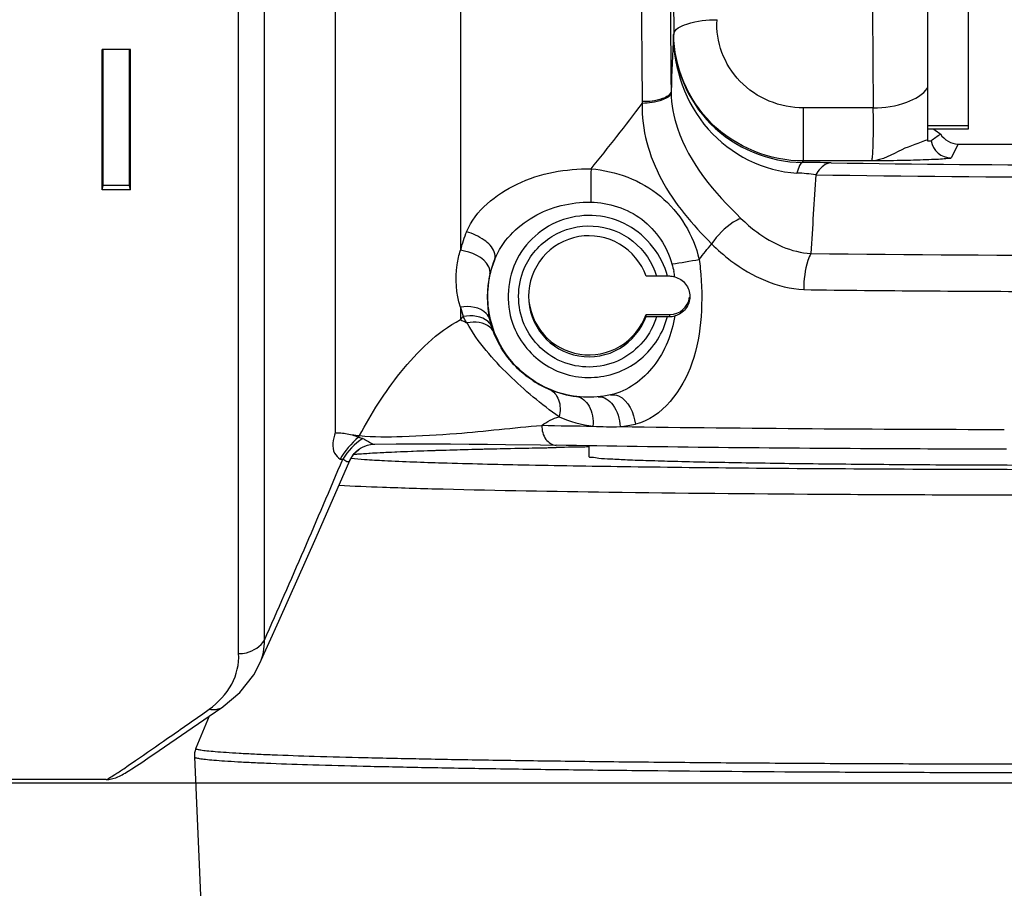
# Model space of a CAD drawing. Header units: millimetres. Extents: x 5828 to 6704, y 123 to 421.
# Tile 7 of 256: x 6376.04 to 6378.48, y 186.69 to 188.84. Entities that reach past the tile are written whole.
import ezdxf

# ---------------------------------------------------------------- set-up
doc = ezdxf.new("R2010")
doc.units = ezdxf.units.MM
doc.layers.add('外形图', color=7, linetype='Continuous')
doc.layers.add('尺寸标注', color=7, linetype='Continuous')
doc.styles.add('微软雅黑', font='msyh.ttc', dxfattribs={"height": 1.5})
doc.dimstyles.new('尺寸标注_1_20比例', dxfattribs={"dimtxt": 1.5, "dimasz": 1.25, "dimexe": 0.5, "dimexo": 0.4, "dimgap": 0.5, "dimtad": 1, "dimdec": 1, "dimlfac": 20, "dimdsep": 46, "dimtxsty": '微软雅黑', "dimcen": 0.09, "dimadec": 0, "dimazin": 0, "dimtp": 0.01, "dimtm": 0.01, "dimtfac": 1, "dimtdec": 1, "dimtofl": 0, "dimtmove": 0, "dimatfit": 3, "dimfxl": 1, "dimtolj": 1, "dimarcsym": 0})

# ---------------------------------------------------------------- blocks, each defined once
blk = doc.blocks.new('*D1097')
at = {"layer": 'Defpoints', "color": 0}
for p in [(6374.8045, 187.5086), (6384.4045, 186.9495), (6384.4045, 180.8006)]:
    blk.add_point(p, dxfattribs=at)
at = {"layer": '尺寸标注', "color": 0, "lineweight": -2}
for p, q in [((6374.8045, 187.1086), (6374.8045, 180.3006)), ((6384.4045, 186.5495), (6384.4045, 180.3006)), ((6376.0545, 180.8006), (6383.1545, 180.8006))]:
    blk.add_line(p, q, dxfattribs=at)
at = {"layer": '尺寸标注', "color": 0}
for points in [[(6376.0545, 181.009), (6376.0545, 180.5923), (6374.8045, 180.8006)], [(6383.1545, 180.5923), (6383.1545, 181.009), (6384.4045, 180.8006)]]:
    blk.add_solid(points, dxfattribs=at)
at = {"layer": '尺寸标注', "color": 0, "insert": (6379.6045, 182.0744), "char_height": 1.5, "attachment_point": 5, "style": '微软雅黑'}
blk.add_mtext('\\A1;\\A1;{\\fAlibaba PuHuiTi 3.0 55 Regular|b0|i0|c134|p18;192}', dxfattribs=at)
blk = doc.blocks.new('*D1099')
at = {"layer": 'Defpoints', "color": 0}
for p in [(6385.3045, 191.5488), (6370.1354, 186.9495), (6385.3045, 186.9495)]:
    blk.add_point(p, dxfattribs=at)
at = {"layer": '尺寸标注', "color": 0, "lineweight": -2}
for p, q in [((6384.9045, 191.5488), (6369.6354, 191.5488)), ((6370.1354, 190.2988), (6370.1354, 188.1995)), ((6384.9045, 186.9495), (6369.6354, 186.9495))]:
    blk.add_line(p, q, dxfattribs=at)
at = {"layer": '尺寸标注', "color": 0}
for points in [[(6370.3437, 190.2988), (6369.927, 190.2988), (6370.1354, 191.5488)], [(6369.927, 188.1995), (6370.3437, 188.1995), (6370.1354, 186.9495)]]:
    blk.add_solid(points, dxfattribs=at)
at = {"layer": '尺寸标注', "color": 0, "insert": (6368.8616, 189.3315), "char_height": 1.5, "attachment_point": 5, "rotation": 90, "style": '微软雅黑'}
blk.add_mtext('\\A1;\\A1;{\\fAlibaba PuHuiTi 3.0 55 Regular|b0|i0|c134|p18;92}', dxfattribs=at)
blk = doc.blocks.new('*D1154')
at = {"layer": 'Defpoints', "color": 0}
for p in [(6379.9545, 192.4633), (6364.2871, 186.104), (6379.9545, 186.104)]:
    blk.add_point(p, dxfattribs=at)
at = {"layer": '尺寸标注', "color": 0, "lineweight": -2}
for p, q in [((6379.5545, 192.4633), (6363.7871, 192.4633)), ((6364.2871, 191.2133), (6364.2871, 187.354)), ((6379.5545, 186.104), (6363.7871, 186.104))]:
    blk.add_line(p, q, dxfattribs=at)
at = {"layer": '尺寸标注', "color": 0}
for points in [[(6364.4954, 191.2133), (6364.0787, 191.2133), (6364.2871, 192.4633)], [(6364.0787, 187.354), (6364.4954, 187.354), (6364.2871, 186.104)]]:
    blk.add_solid(points, dxfattribs=at)
at = {"layer": '尺寸标注', "color": 0, "insert": (6363.008, 189.0559), "char_height": 1.5, "attachment_point": 5, "rotation": 90, "style": '微软雅黑'}
blk.add_mtext('\\A1;\\A1;126', dxfattribs=at)
blk = doc.blocks.new('*D1156')
at = {"layer": 'Defpoints', "color": 0}
for p in [(6399.0545, 188.5336), (6374.8045, 187.5086), (6374.8045, 176.0125)]:
    blk.add_point(p, dxfattribs=at)
at = {"layer": '尺寸标注', "color": 0, "lineweight": -2}
for p, q in [((6399.0545, 188.1336), (6399.0545, 175.5125)), ((6374.8045, 187.1086), (6374.8045, 175.5125)), ((6397.8045, 176.0125), (6376.0545, 176.0125))]:
    blk.add_line(p, q, dxfattribs=at)
at = {"layer": '尺寸标注', "color": 0}
for points in [[(6376.0545, 176.2209), (6376.0545, 175.8042), (6374.8045, 176.0125)], [(6397.8045, 175.8042), (6397.8045, 176.2209), (6399.0545, 176.0125)]]:
    blk.add_solid(points, dxfattribs=at)
at = {"layer": '尺寸标注', "color": 0, "insert": (6386.9295, 177.2882), "char_height": 1.5, "attachment_point": 5, "style": '微软雅黑'}
blk.add_mtext('\\A1;485', dxfattribs=at)

msp = doc.modelspace()

# ---------------------------------------------------------------- linework, layer by layer
at = {"layer": '外形图', "linetype": 'ByBlock'}
for p, q in [((6376.5856, 187.2706), (6376.5856, 190.0042)), ((6376.6498, 187.3042), (6376.6498, 189.9937)), ((6378.2945, 188.5408), (6378.2945, 189.9903)), ((6378.3945, 189.997), (6378.3945, 188.5703)), ((6376.8254, 189.8007), (6376.8254, 187.8182)), ((6377.1357, 189.0645), (6377.1357, 188.2704)), ((6377.6636, 188.804), (6377.6647, 188.8055)), ((6376.2475, 188.42), (6376.2475, 188.7682)), ((6376.3175, 188.7682), (6376.2475, 188.7682)), ((6376.2497, 188.4313), (6376.2497, 188.7682)), ((6376.3153, 188.4313), (6376.3153, 188.7682)), ((6376.3175, 188.42), (6376.3175, 188.7682)), ((6377.658, 188.6651), (6377.658, 188.6616)), ((6377.5864, 188.6389), (6377.5864, 188.6345)), ((6377.9862, 188.4917), (6377.9862, 188.6232)), ((6378.1592, 188.6232), (6377.9862, 188.6232)), ((6378.3945, 188.5785), (6378.2945, 188.5785)), ((6378.3945, 188.5703), (6378.2945, 188.5703)), ((6378.2947, 188.5408), (6378.2945, 188.5408)), ((6378.3695, 188.5337), (6378.3523, 188.4995)), ((6378.3695, 188.5337), (6380.1814, 188.5337)), ((6377.9835, 188.4881), (6377.9862, 188.4917)), ((6378.1558, 188.4917), (6377.9862, 188.4917)), ((6376.2475, 188.42), (6376.2497, 188.4313)), ((6376.3153, 188.4313), (6376.2497, 188.4313)), ((6376.3175, 188.42), (6376.3153, 188.4313)), ((6376.3175, 188.42), (6376.2475, 188.42)), ((6377.6222, 188.2059), (6377.5959, 188.2063)), ((6377.6545, 188.2059), (6377.6222, 188.2059)), ((6377.1357, 188.1297), (6377.1357, 188.0984)), ((6377.1357, 188.0984), (6377.1426, 188.106)), ((6377.5959, 188.1063), (6377.5959, 188.1111)), ((6377.5959, 188.1111), (6377.6545, 188.1111)), ((6377.5959, 188.1063), (6377.6222, 188.1059)), ((6377.6222, 188.1059), (6377.6545, 188.1059)), ((6377.6545, 188.1111), (6377.6545, 188.1059)), ((6376.8831, 187.807), (6376.8856, 187.8112)), ((6376.8638, 187.7535), (6376.8697, 187.763)), ((6376.8697, 187.763), (6376.8768, 187.7711)), ((6376.8712, 187.7647), (6376.8715, 187.7647)), ((6376.8768, 187.7711), (6376.8837, 187.7768)), ((6376.8851, 187.7779), (6376.8877, 187.7795)), ((6377.4545, 187.7857), (6377.4545, 187.7589)), ((6376.8611, 187.7489), (6376.8618, 187.7494)), ((6376.8618, 187.7494), (6376.8638, 187.7535)), ((6376.513, 187.1157), (6376.5467, 187.1388)), ((6376.5467, 187.1388), (6376.5474, 187.1392)), ((6376.3888, 187.0304), (6376.513, 187.1157)), ((6376.5128, 187.1155), (6376.4798, 187.036)), ((6376.4798, 187.036), (6376.4798, 187.0357)), ((6376.3454, 187.0011), (6376.3608, 187.0115)), ((6376.3608, 187.0115), (6376.3888, 187.0304)), ((6376.476, 187.0166), (6376.476, 187.0145)), ((6376.476, 187.0145), (6376.4954, 186.584)), ((6376.3323, 186.9924), (6376.3454, 187.0011)), ((6376.2572, 186.9586), (6375.9545, 186.9586))]:
    msp.add_line(p, q, dxfattribs=at)
for points in [[(6377.1523, 188.0902), (6377.1519, 188.0902), (6377.1514, 188.0904), (6377.1509, 188.0906)], [(6376.9049, 187.7873), (6376.9158, 187.7896), (6376.9231, 187.7901)], [(6376.9231, 187.7901), (6376.976, 187.7905), (6377.0195, 187.7906), (6377.065, 187.7906), (6377.1113, 187.7904), (6377.1574, 187.7901), (6377.2028, 187.7897), (6377.2474, 187.7891)], [(6377.2474, 187.7891), (6377.3342, 187.7878), (6377.373, 187.7871)], [(6376.8694, 187.7632), (6376.872, 187.7664), (6376.878, 187.7725), (6376.8851, 187.7779)], [(6376.8877, 187.7795), (6376.8948, 187.7835), (6376.9049, 187.7873)], [(6376.6379, 187.2451), (6376.6856, 187.3509), (6376.7781, 187.5582), (6376.8618, 187.7494)], [(6376.5474, 187.1392), (6376.589, 187.1746), (6376.6232, 187.2177), (6376.6378, 187.2451)], [(6376.4798, 187.036), (6376.4791, 187.0341), (6376.4777, 187.0296), (6376.4767, 187.025), (6376.4761, 187.0202), (6376.476, 187.0166)], [(6376.2572, 186.9586), (6376.2638, 186.9589), (6376.2739, 186.9607), (6376.2811, 186.9628), (6376.2863, 186.9649), (6376.2904, 186.9668), (6376.2939, 186.9686), (6376.2973, 186.9704), (6376.3007, 186.9724), (6376.3042, 186.9745), (6376.308, 186.9768), (6376.312, 186.9793), (6376.3164, 186.9821), (6376.3212, 186.9852), (6376.3323, 186.9924)]]:
    msp.add_lwpolyline(points, dxfattribs=at)
for centre, radius, start, end in [((6454.6091, 189.2641), 76.4526, 179.527229, 180.480298), ((6429.3766, 189.2602), 51.7139, 179.46764, 180.50386), ((6443.1279, 189.2549), 65.5444, 179.603008, 180.538442), ((6439.2666, 189.2559), 61.6114, 179.594675, 180.549382), ((6378.4353, 188.7312), 0.204, 232.043, 237.672), ((6378.3524, 188.5495), 0.05, 189.0762, 269.9616), ((6388.3725, 188.3156), 10.9141, 179.17741, 179.61126), ((6377.9471, 182.1705), 6.3176, 89.02499, 89.67033), ((6378.7049, 228.1081), 39.6262, 269.05964, 270.90448), ((6377.9473, 187.9594), 0.5029, 82.0573, 87.3921), ((6403.8224, 186.762), 25.8612, 176.2409, 176.67379), ((6378.705, 231.1906), 42.7386, 269.07742, 270.88742), ((6377.4281, 188.1988), 0.3011, 156.9961, 166.2327), ((6373.0074, 192.0921), 6.0875, 320.8396, 321.30621), ((6378.703, 242.8215), 54.5635, 269.26676, 270.81515), ((6377.4503, 188.1535), 0.2482, 157.6059, 166.5377), ((6377.4483, 188.154), 0.2461, 166.5414, 193.0146), ((6377.6546, 188.1549), 0.0509, 75.3818, 90.08), ((6377.3741, 188.1567), 0.2972, 9.2097, 11.8069), ((6377.6545, 188.1611), 0.05, 270.0003, 351.8092), ((6378.677, 241.4477), 53.2794, 269.25774, 269.90519), ((6377.4245, 188.2005), 0.2974, 193.7806, 198.5316), ((6377.6544, 188.1554), 0.0495, 270.1438, 285.2663), ((6377.4552, 188.1627), 0.2569, 237.1686, 247.4424), ((6377.4553, 188.1629), 0.257, 247.4461, 262.9958), ((6378.0578, 226.6641), 38.8343, 268.93724, 269.12454), ((6377.5037, 188.1418), 0.31, 246.6382, 262.7333), ((6377.5024, 188.1336), 0.3017, 275.5304, 282.8606), ((6377.0165, 189.1301), 1.3254, 263.5241, 264.334), ((6377.5089, 188.5792), 0.7462, 266.5856, 271.7325), ((6378.5719, 264.9525), 77.1262, 269.227051, 269.934888), ((6376.9239, 187.7219), 0.0684, 142.8019, 156.0786), ((6378.0718, 148.7479), 39.0399, 90.90605, 91.02567), ((6378.0743, 148.4967), 39.2911, 90.90414, 91.02264), ((6351.6382, 198.4188), 27.3699, 336.04073, 337.06295), ((6376.9233, 187.7222), 0.0677, 156.0989, 156.7586), ((6376.9024, 188.0653), 0.3134, 262.994, 263.1586)]:
    msp.add_arc(centre, radius, start, end, dxfattribs=at)
for points, knots in [([(6377.6647, 188.8055), (6377.6657, 188.8192), (6377.7124, 188.8389), (6377.7468, 188.8417), (6377.7721, 188.8419)], [0, 0, 0, 0, 0.352168, 1, 1, 1, 1]), ([(6377.9862, 188.6232), (6377.9292, 188.6232), (6377.8127, 188.6693), (6377.7679, 188.7879), (6377.7721, 188.8419)], [0, 0, 0, 0, 0.512494, 1, 1, 1, 1]), ([(6377.6636, 188.8041), (6377.6638, 188.7212), (6377.7223, 188.5498), (6377.8883, 188.4656), (6377.9702, 188.4618)], [0, 0, 0, 0, 0.502817, 1, 1, 1, 1]), ([(6377.6636, 188.804), (6377.6643, 188.7244), (6377.7332, 188.5571), (6377.9013, 188.4887), (6377.9835, 188.4881)], [0, 0, 0, 0, 0.492143, 1, 1, 1, 1]), ([(6377.9862, 188.4917), (6377.9038, 188.4917), (6377.7349, 188.5584), (6377.6653, 188.7259), (6377.6647, 188.8055)], [0, 0, 0, 0, 0.508445, 1, 1, 1, 1]), ([(6378.1592, 188.6232), (6378.1874, 188.6234), (6378.2362, 188.6303), (6378.2829, 188.656), (6378.2945, 188.6736)], [0, 0, 0, 0, 0.57177, 1, 1, 1, 1]), ([(6377.658, 188.6651), (6377.6574, 188.6556), (6377.6273, 188.6401), (6377.6033, 188.6387), (6377.5864, 188.6389)], [0, 0, 0, 0, 0.36177, 1, 1, 1, 1]), ([(6377.658, 188.6616), (6377.6573, 188.6522), (6377.6269, 188.6375), (6377.6033, 188.635), (6377.5864, 188.6345)], [0, 0, 0, 0, 0.359081, 1, 1, 1, 1]), ([(6377.658, 188.6616), (6377.6587, 188.6316), (6377.6819, 188.5103), (6377.7657, 188.4126), (6377.8313, 188.3494)], [0, 0, 0, 0, 0.248109, 1, 1, 1, 1]), ([(6377.5864, 188.6345), (6377.5841, 188.5697), (6377.6235, 188.4354), (6377.7109, 188.334), (6377.7586, 188.2864)], [0, 0, 0, 0, 0.490532, 1, 1, 1, 1]), ([(6378.1558, 188.4917), (6378.1568, 188.4924), (6378.1567, 188.4976), (6378.1582, 188.5059), (6378.1586, 188.5202), (6378.1596, 188.5452), (6378.1598, 188.5801), (6378.1596, 188.6089), (6378.1592, 188.6232)], [0, 0, 0, 0, 0.028948, 0.099325, 0.207005, 0.344967, 0.673834, 1, 1, 1, 1]), ([(6378.2945, 188.5444), (6378.2731, 188.5358), (6378.226, 188.522), (6378.1821, 188.4929), (6378.1558, 188.4917)], [0, 0, 0, 0, 0.467302, 1, 1, 1, 1]), ([(6378.303, 188.5416), (6378.3024, 188.5411), (6378.2993, 188.5414), (6378.2967, 188.5409), (6378.2947, 188.5408)], [0, 0, 0, 0, 0.28507, 1, 1, 1, 1]), ([(6378.3523, 188.4995), (6378.3516, 188.498), (6378.3444, 188.4983), (6378.3336, 188.4961), (6378.314, 188.4956), (6378.2785, 188.4938), (6378.2248, 188.4927), (6378.1797, 188.492), (6378.1558, 188.4917)], [0, 0, 0, 0, 0.024611, 0.087256, 0.185089, 0.313166, 0.634826, 1, 1, 1, 1]), ([(6377.151, 188.3165), (6377.1734, 188.3692), (6377.2764, 188.4525), (6377.3971, 188.4729), (6377.4595, 188.4722)], [0, 0, 0, 0, 0.478718, 1, 1, 1, 1]), ([(6377.4595, 188.4722), (6377.521, 188.4674), (6377.6447, 188.4216), (6377.7141, 188.3076), (6377.7275, 188.2479)], [0, 0, 0, 0, 0.501901, 1, 1, 1, 1]), ([(6377.9835, 188.4881), (6377.9802, 188.4874), (6377.9742, 188.4772), (6377.9718, 188.4683), (6377.9702, 188.4618)], [0, 0, 0, 0, 0.338287, 1, 1, 1, 1]), ([(6378.0546, 188.4873), (6378.0512, 188.487), (6378.035, 188.4828), (6378.0235, 188.4687), (6378.0168, 188.4575)], [0, 0, 0, 0, 0.209551, 1, 1, 1, 1]), ([(6377.2208, 188.248), (6377.2384, 188.2921), (6377.3116, 188.367), (6377.4098, 188.3903), (6377.4586, 188.3896)], [0, 0, 0, 0, 0.492883, 1, 1, 1, 1]), ([(6377.4586, 188.3896), (6377.5032, 188.389), (6377.5947, 188.3601), (6377.6482, 188.2796), (6377.6602, 188.2369)], [0, 0, 0, 0, 0.500445, 1, 1, 1, 1]), ([(6377.649, 188.2059), (6377.6358, 188.2575), (6377.562, 188.3536), (6377.3842, 188.3688), (6377.2504, 188.2508), (6377.2483, 188.1297), (6377.2684, 188.0803)], [0, 0, 0, 0, 0.249996, 0.500015, 0.750018, 1, 1, 1, 1]), ([(6377.8313, 188.3494), (6377.8246, 188.3471), (6377.7959, 188.3316), (6377.7727, 188.3073), (6377.7586, 188.2864)], [0, 0, 0, 0, 0.220843, 1, 1, 1, 1]), ([(6377.8313, 188.3494), (6377.8437, 188.3374), (6377.8927, 188.2947), (6377.9566, 188.2649), (6378.0047, 188.2625)], [0, 0, 0, 0, 0.263176, 1, 1, 1, 1]), ([(6377.2938, 188.2252), (6377.3077, 188.2574), (6377.3569, 188.3146), (6377.4654, 188.3416), (6377.5701, 188.3021), (6377.6122, 188.2395), (6377.6222, 188.2059)], [0, 0, 0, 0, 0.249992, 0.500003, 0.750012, 1, 1, 1, 1]), ([(6377.2208, 188.248), (6377.2228, 188.2538), (6377.2197, 188.2743), (6377.1927, 188.2994), (6377.1664, 188.3121), (6377.151, 188.3165)], [0, 0, 0, 0, 0.173602, 0.542199, 1, 1, 1, 1]), ([(6377.5959, 188.2063), (6377.5845, 188.2386), (6377.5367, 188.297), (6377.427, 188.3166), (6377.33, 188.2615), (6377.3045, 188.1906), (6377.3045, 188.1563)], [0, 0, 0, 0, 0.249994, 0.50001, 0.750017, 1, 1, 1, 1]), ([(6377.7586, 188.2864), (6377.7736, 188.2715), (6377.8375, 188.2145), (6377.9222, 188.1764), (6377.9868, 188.1728)], [0, 0, 0, 0, 0.246813, 1, 1, 1, 1]), ([(6377.1357, 188.1297), (6377.1253, 188.1631), (6377.1213, 188.2125), (6377.132, 188.2587), (6377.1357, 188.2704)], [0, 0, 0, 0, 0.739976, 1, 1, 1, 1]), ([(6377.2089, 188.2112), (6377.2101, 188.2173), (6377.2014, 188.2521), (6377.1624, 188.2662), (6377.1357, 188.2704)], [0, 0, 0, 0, 0.18675, 1, 1, 1, 1]), ([(6378.0047, 188.2625), (6378.0017, 188.2568), (6377.9904, 188.2282), (6377.987, 188.197), (6377.9868, 188.1728)], [0, 0, 0, 0, 0.20987, 1, 1, 1, 1]), ([(6377.5081, 187.9117), (6377.4646, 187.9022), (6377.3703, 187.9071), (6377.2543, 187.9858), (6377.1947, 188.1127), (6377.2046, 188.2065), (6377.2208, 188.248)], [0, 0, 0, 0, 0.25002, 0.500028, 0.750017, 1, 1, 1, 1]), ([(6377.6222, 188.1059), (6377.609, 188.0616), (6377.5422, 187.9807), (6377.3878, 187.9725), (6377.2748, 188.0779), (6377.2755, 188.1828), (6377.2938, 188.2252)], [0, 0, 0, 0, 0.249997, 0.500017, 0.750018, 1, 1, 1, 1]), ([(6377.7304, 188.2251), (6377.7347, 188.1857), (6377.7353, 188.1057), (6377.7135, 187.9622), (6377.6365, 187.8548), (6377.5695, 187.8395)], [0, 0, 0, 0, 0.268776, 0.534673, 1, 1, 1, 1]), ([(6377.6674, 188.2042), (6377.6777, 188.2015), (6377.6971, 188.1888), (6377.7045, 188.1668), (6377.7045, 188.156)], [0, 0, 0, 0, 0.496948, 1, 1, 1, 1]), ([(6377.3045, 188.1563), (6377.3045, 188.122), (6377.33, 188.0511), (6377.427, 187.9961), (6377.5367, 188.0156), (6377.5845, 188.074), (6377.5959, 188.1063)], [0, 0, 0, 0, 0.249983, 0.49999, 0.750006, 1, 1, 1, 1]), ([(6377.3046, 188.1563), (6377.3057, 188.1224), (6377.3328, 188.0531), (6377.4296, 188.0007), (6377.5377, 188.0213), (6377.5846, 188.0791), (6377.5959, 188.1111)], [0, 0, 0, 0, 0.249984, 0.499991, 0.750006, 1, 1, 1, 1]), ([(6377.7045, 188.156), (6377.7045, 188.1452), (6377.6971, 188.1231), (6377.6777, 188.1104), (6377.6674, 188.1076)], [0, 0, 0, 0, 0.502234, 1, 1, 1, 1]), ([(6377.2085, 188.0985), (6377.207, 188.1041), (6377.1916, 188.129), (6377.1575, 188.1326), (6377.1357, 188.1297)], [0, 0, 0, 0, 0.207432, 1, 1, 1, 1]), ([(6377.2137, 188.0796), (6377.2119, 188.0848), (6377.1957, 188.1076), (6377.1633, 188.1097), (6377.1426, 188.106)], [0, 0, 0, 0, 0.209681, 1, 1, 1, 1]), ([(6377.2684, 188.0803), (6377.2839, 188.0421), (6377.3409, 187.9738), (6377.4689, 187.9421), (6377.5914, 187.9906), (6377.6388, 188.0659), (6377.649, 188.1059)], [0, 0, 0, 0, 0.249992, 0.500005, 0.750014, 1, 1, 1, 1]), ([(6377.6674, 188.1076), (6377.6602, 188.0634), (6377.627, 187.9786), (6377.5501, 187.9209), (6377.5081, 187.9117)], [0, 0, 0, 0, 0.510839, 1, 1, 1, 1]), ([(6376.8857, 187.8112), (6376.9146, 187.8662), (6376.9834, 187.9743), (6377.0775, 188.0674), (6377.1357, 188.0984)], [0, 0, 0, 0, 0.485469, 1, 1, 1, 1]), ([(6377.3807, 187.8572), (6377.3363, 187.8883), (6377.2527, 187.9588), (6377.1789, 188.042), (6377.1523, 188.0902)], [0, 0, 0, 0, 0.496193, 1, 1, 1, 1]), ([(6377.2178, 188.0679), (6377.2159, 188.0725), (6377.2004, 188.0925), (6377.1712, 188.0936), (6377.1524, 188.0902)], [0, 0, 0, 0, 0.207249, 1, 1, 1, 1]), ([(6377.316, 187.9469), (6377.3044, 187.9543), (6377.2626, 187.9862), (6377.2314, 188.0316), (6377.2178, 188.0679)], [0, 0, 0, 0, 0.26179, 1, 1, 1, 1]), ([(6377.3567, 187.9255), (6377.3671, 187.9212), (6377.3845, 187.898), (6377.3836, 187.8712), (6377.3807, 187.8572)], [0, 0, 0, 0, 0.440478, 1, 1, 1, 1]), ([(6377.5081, 187.9117), (6377.5145, 187.9131), (6377.55, 187.9062), (6377.5656, 187.8663), (6377.5695, 187.8395)], [0, 0, 0, 0, 0.193245, 1, 1, 1, 1]), ([(6377.4239, 187.9078), (6377.4367, 187.9062), (6377.4622, 187.8824), (6377.4655, 187.8513), (6377.4644, 187.8343)], [0, 0, 0, 0, 0.430449, 1, 1, 1, 1]), ([(6377.4776, 187.907), (6377.4912, 187.9082), (6377.5228, 187.885), (6377.5302, 187.8522), (6377.5315, 187.8333)], [0, 0, 0, 0, 0.419931, 1, 1, 1, 1]), ([(6376.8856, 187.8111), (6376.9207, 187.8072), (6377.0012, 187.8085), (6377.1519, 187.8165), (6377.2669, 187.8306), (6377.3375, 187.8364)], [0, 0, 0, 0, 0.233598, 0.531019, 1, 1, 1, 1]), ([(6377.3375, 187.8364), (6377.3375, 187.8244), (6377.3424, 187.8016), (6377.3633, 187.7872), (6377.373, 187.7871)], [0, 0, 0, 0, 0.554292, 1, 1, 1, 1]), ([(6376.8254, 187.8182), (6376.8195, 187.8023), (6376.8143, 187.7743), (6376.8319, 187.7563), (6376.8374, 187.7525)], [0, 0, 0, 0, 0.716522, 1, 1, 1, 1]), ([(6376.8254, 187.8183), (6376.8286, 187.8182), (6376.8426, 187.8181), (6376.8565, 187.8156), (6376.867, 187.8131)], [0, 0, 0, 0, 0.225723, 1, 1, 1, 1]), ([(6376.8935, 187.8038), (6376.8966, 187.8025), (6376.9062, 187.7976), (6376.9156, 187.79), (6376.9231, 187.7901)], [0, 0, 0, 0, 0.313045, 1, 1, 1, 1]), ([(6376.8704, 187.7641), (6376.8927, 187.7665), (6376.951, 187.7699), (6377.0581, 187.7742), (6377.2033, 187.7782), (6377.3125, 187.7804), (6377.3729, 187.7815)], [0, 0, 0, 0, 0.133604, 0.348365, 0.639398, 1, 1, 1, 1]), ([(6376.8715, 187.7647), (6376.8963, 187.7669), (6376.9576, 187.7703), (6377.1247, 187.7767), (6377.2671, 187.7796), (6377.3731, 187.7815)], [0, 0, 0, 0, 0.148907, 0.366681, 1, 1, 1, 1]), ([(6378.49, 187.7772), (6378.386, 187.7774), (6378.0136, 187.7788), (6377.6413, 187.7821), (6377.373, 187.7871)], [0, 0, 0, 0, 0.279409, 1, 1, 1, 1]), ([(6376.8374, 187.7525), (6376.8385, 187.7528), (6376.8408, 187.753), (6376.843, 187.7525), (6376.8441, 187.7522)], [0, 0, 0, 0, 0.507397, 1, 1, 1, 1]), ([(6376.8441, 187.7522), (6376.8477, 187.7519), (6376.8517, 187.7458), (6376.8596, 187.7469), (6376.8611, 187.7489)], [0, 0, 0, 0, 0.59704, 1, 1, 1, 1]), ([(6380.5632, 187.7589), (6380.5632, 187.758), (6380.5595, 187.7567), (6380.5541, 187.7555), (6380.5435, 187.7541), (6380.5295, 187.7526), (6380.5112, 187.7512), (6380.4791, 187.7491), (6380.4293, 187.7466), (6380.3583, 187.7439), (6380.2728, 187.7414), (6380.1735, 187.7389), (6380.0614, 187.7366), (6379.9374, 187.7345), (6379.7515, 187.7319), (6379.4984, 187.7293), (6379.1759, 187.7273), (6378.837, 187.7263), (6378.4935, 187.7264), (6378.1573, 187.7277), (6377.8403, 187.7299), (6377.5535, 187.7332), (6377.307, 187.7372), (6377.1094, 187.7419), (6376.9786, 187.7464), (6376.9034, 187.7507), (6376.8761, 187.7529), (6376.8651, 187.7542)], [0, 0, 0, 0, 0.000687, 0.002388, 0.005166, 0.009026, 0.013963, 0.019969, 0.035133, 0.054391, 0.077575, 0.104483, 0.134879, 0.168499, 0.205047, 0.285625, 0.373796, 0.466477, 0.560425, 0.652355, 0.739052, 0.817484, 0.884907, 0.938967, 0.977777, 0.991022, 1, 1, 1, 1]), ([(6379.9545, 187.7589), (6379.9545, 187.7567), (6379.9422, 187.7569), (6379.9281, 187.7535), (6379.8961, 187.7525), (6379.8559, 187.7502), (6379.8033, 187.7484), (6379.7131, 187.7458), (6379.577, 187.7431), (6379.3901, 187.7404), (6379.1767, 187.7385), (6378.9452, 187.7373), (6378.7045, 187.7369), (6378.4637, 187.7373), (6378.2323, 187.7385), (6378.0189, 187.7404), (6377.832, 187.7431), (6377.6959, 187.7458), (6377.6057, 187.7484), (6377.5531, 187.7502), (6377.5128, 187.7525), (6377.4809, 187.7535), (6377.4668, 187.7569), (6377.4545, 187.7567), (6377.4545, 187.7589)], [0, 0, 0, 0, 0.002554, 0.009799, 0.021743, 0.038283, 0.059264, 0.084486, 0.146644, 0.222375, 0.308771, 0.402513, 0.5, 0.597487, 0.691229, 0.777625, 0.853356, 0.915514, 0.940736, 0.961717, 0.978257, 0.990201, 0.997446, 1, 1, 1, 1]), ([(6378.6183, 187.6631), (6378.4219, 187.6632), (6378.0505, 187.6644), (6377.542, 187.6692), (6377.1798, 187.6752), (6376.9566, 187.6817), (6376.8706, 187.6853), (6376.8345, 187.6874)], [0, 0, 0, 0, 0.330261, 0.624611, 0.855136, 0.93934, 1, 1, 1, 1]), ([(6376.5856, 187.2706), (6376.5922, 187.2706), (6376.6168, 187.2733), (6376.6404, 187.2886), (6376.6498, 187.3042)], [0, 0, 0, 0, 0.264312, 1, 1, 1, 1]), ([(6376.5128, 187.1326), (6376.5351, 187.1495), (6376.5743, 187.189), (6376.5874, 187.2448), (6376.5856, 187.2706)], [0, 0, 0, 0, 0.519092, 1, 1, 1, 1]), ([(6376.2572, 186.9586), (6376.2597, 186.9586), (6376.2668, 186.9638), (6376.2813, 186.9719), (6376.3033, 186.9872), (6376.3471, 187.0168), (6376.4176, 187.0664), (6376.4785, 187.1086), (6376.5128, 187.1326)], [0, 0, 0, 0, 0.024029, 0.079383, 0.16561, 0.281374, 0.593539, 1, 1, 1, 1]), ([(6376.4798, 187.0357), (6376.4798, 187.0353), (6376.4809, 187.0343), (6376.4849, 187.0331), (6376.4939, 187.0314), (6376.5088, 187.0297), (6376.5297, 187.0278), (6376.5565, 187.0258), (6376.589, 187.0238), (6376.6272, 187.0218), (6376.6893, 187.0191), (6376.7803, 187.0161), (6376.9048, 187.0128), (6377.0488, 187.0097), (6377.2106, 187.0068), (6377.3885, 187.0043), (6377.5806, 187.0022), (6377.7849, 187.0003), (6377.999, 186.9988), (6378.1826, 186.998), (6378.3328, 186.9975), (6378.4471, 186.9968), (6378.562, 186.998), (6378.6773, 186.9915), (6378.791, 186.9707), (6378.8652, 186.9499), (6378.9017, 186.9377)], [0, 0, 0, 0, 0.000513, 0.001528, 0.005333, 0.01156, 0.020203, 0.031245, 0.044662, 0.060425, 0.078498, 0.121388, 0.172851, 0.232321, 0.299163, 0.372661, 0.452021, 0.536384, 0.624844, 0.716448, 0.76312, 0.810205, 0.857572, 0.905024, 0.952499, 1, 1, 1, 1]), ([(6376.476, 187.0145), (6376.4761, 187.0141), (6376.4772, 187.0132), (6376.4812, 187.0119), (6376.4903, 187.0103), (6376.5052, 187.0085), (6376.5262, 187.0066), (6376.553, 187.0046), (6376.5855, 187.0026), (6376.6237, 187.0006), (6376.6858, 186.9979), (6376.7768, 186.9949), (6376.9013, 186.9916), (6377.0452, 186.9885), (6377.2069, 186.9857), (6377.3847, 186.9831), (6377.6483, 186.9802), (6377.9266, 186.9779), (6378.1784, 186.9767), (6378.3285, 186.9763), (6378.4427, 186.9756), (6378.5576, 186.9769), (6378.6729, 186.9706), (6378.7866, 186.9494), (6378.8606, 186.928), (6378.897, 186.9155)], [0, 0, 0, 0, 0.000524, 0.001553, 0.005385, 0.011638, 0.020304, 0.031361, 0.044788, 0.060558, 0.078643, 0.12154, 0.172993, 0.232444, 0.299264, 0.372731, 0.452062, 0.624833, 0.716423, 0.763091, 0.810176, 0.85755, 0.90501, 0.952492, 1, 1, 1, 1])]:
    msp.add_open_spline(points, degree=3, knots=knots, dxfattribs=at)
for points in [[(6377.6636, 188.804), (6377.6617, 188.7577), (6377.6598, 188.7114), (6377.658, 188.6651)], [(6377.4595, 188.4722), (6377.5029, 188.5255), (6377.5454, 188.5794), (6377.5864, 188.6345)], [(6378.303, 188.5416), (6378.3103, 188.5479), (6378.3181, 188.5536), (6378.3262, 188.5587)], [(6378.3262, 188.5587), (6378.3345, 188.5443), (6378.3528, 188.5337), (6378.3695, 188.5337)], [(6377.6602, 188.2369), (6377.6828, 188.2397), (6377.7052, 188.2433), (6377.7275, 188.2479)], [(6377.6602, 188.2369), (6377.662, 188.2305), (6377.6638, 188.224), (6377.6646, 188.2174)], [(6377.7275, 188.2479), (6377.7286, 188.2403), (6377.7298, 188.2327), (6377.7302, 188.2251)], [(6377.1509, 188.0906), (6377.148, 188.0956), (6377.1452, 188.1007), (6377.1428, 188.1059)], [(6377.1357, 188.0984), (6377.1408, 188.0959), (6377.1459, 188.0934), (6377.1508, 188.0905)], [(6377.2137, 188.0796), (6377.2117, 188.0858), (6377.2097, 188.0921), (6377.2089, 188.0987)], [(6377.2178, 188.0679), (6377.2163, 188.0717), (6377.2149, 188.0755), (6377.2139, 188.0795)], [(6377.3375, 187.8364), (6377.3506, 187.8456), (6377.3651, 187.8539), (6377.3807, 187.8572)], [(6376.867, 187.8131), (6376.8724, 187.8111), (6376.8777, 187.8091), (6376.8831, 187.807)], [(6376.8831, 187.807), (6376.8649, 187.7918), (6376.849, 187.7732), (6376.8374, 187.7525)], [(6376.8935, 187.8038), (6376.8735, 187.7909), (6376.8558, 187.7729), (6376.8441, 187.7522)], [(6376.8831, 187.807), (6376.8866, 187.8062), (6376.8901, 187.805), (6376.8935, 187.8038)], [(6376.6378, 187.2451), (6376.6461, 187.2634), (6376.6504, 187.2841), (6376.6498, 187.3042)], [(6376.5128, 187.1326), (6376.5241, 187.1304), (6376.5372, 187.1323), (6376.5467, 187.1388)]]:
    msp.add_open_spline(points, degree=3, dxfattribs=at)

# ---------------------------------------------------------------- dimensions: what is measured, and where the dimension line sits
at = {"layer": '尺寸标注'}
dim = msp.add_linear_dim(base=(6364.2871, 186.104), p1=(6379.9545, 192.4633), p2=(6379.9545, 186.104), angle=90, text='\\A1;126', dimstyle='尺寸标注_1_20比例', override={"dimtxsty": '微软雅黑'}, dxfattribs=at)
dim.commit()
dim.dimension.update_dxf_attribs({"geometry": '*D1154', "text_midpoint": (6364.2871, 189.0559), "dimtype": 160})
dim = msp.add_linear_dim(base=(6370.1354, 186.9495), p1=(6385.3045, 191.5488), p2=(6385.3045, 186.9495), angle=90, text='\\A1;{\\fAlibaba PuHuiTi 3.0 55 Regular|b0|i0|c134|p18;<>}', dimstyle='尺寸标注_1_20比例', dxfattribs=at)
dim.commit()
dim.dimension.update_dxf_attribs({"geometry": '*D1099', "text_midpoint": (6370.1354, 189.3315), "dimtype": 160})
dim = msp.add_linear_dim(base=(6374.8045, 176.0125), p1=(6399.0545, 188.5336), p2=(6374.8045, 187.5086), dimstyle='尺寸标注_1_20比例', dxfattribs=at)
dim.commit()
dim.dimension.update_dxf_attribs({"geometry": '*D1156', "text_midpoint": (6386.9295, 177.2882)})
dim = msp.add_linear_dim(base=(6384.4045, 180.8006), p1=(6374.8045, 187.5086), p2=(6384.4045, 186.9495), text='\\A1;{\\fAlibaba PuHuiTi 3.0 55 Regular|b0|i0|c134|p18;<>}', dimstyle='尺寸标注_1_20比例', dxfattribs=at)
dim.commit()
dim.dimension.update_dxf_attribs({"geometry": '*D1097', "text_midpoint": (6379.6045, 182.0744)})

doc.saveas('drawing.dxf')
